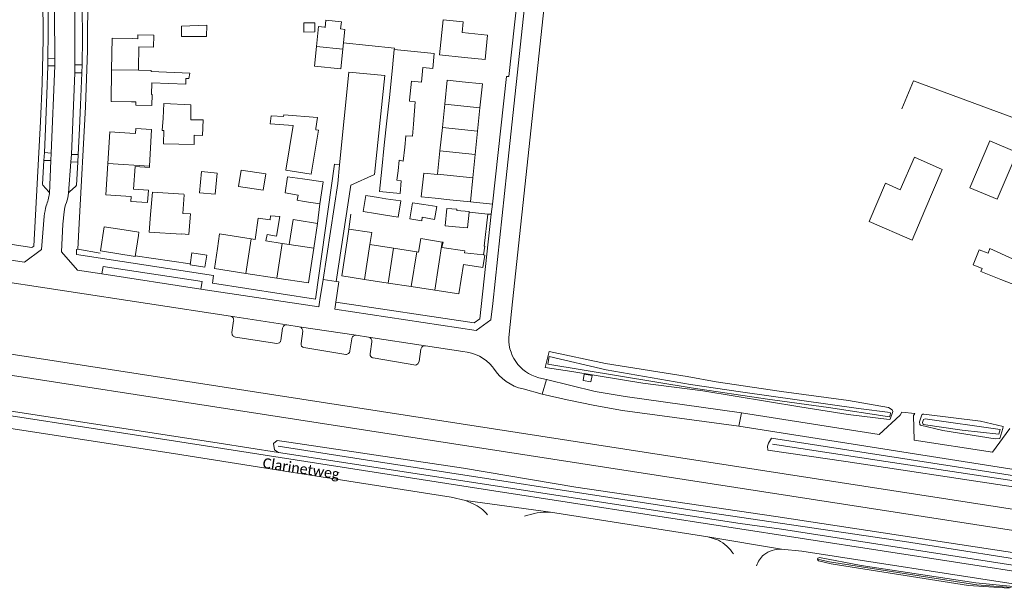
# Model space of a CAD drawing. Extents: x 177628 to 188968, y 384226 to 390673.
# Tile 194 of 256: x 185035 to 185276, y 384792 to 384931. Entities that reach past the tile are written whole.
import ezdxf

# ---------------------------------------------------------------- set-up
doc = ezdxf.new("R2010")
doc.units = 0
for name, color, linetype, lineweight in [('B01_D', 14, 'Continuous', 9), ('B01_T', 14, 'Continuous', 9), ('B02_D', 14, 'Continuous', 9), ('B02_F', 14, 'Continuous', 9), ('B02_T', 14, 'Continuous', 9), ('B07_D', 14, 'Continuous', 9), ('B11_D', 14, 'Continuous', 9), ('B11_F', 14, 'Continuous', 9), ('B11_S', 14, 'Continuous', 9), ('B14_F', 14, 'Continuous', 9), ('Q01_D', 253, 'Continuous', 9), ('Q01_T', 253, 'Continuous', 9), ('T01_F', 253, 'Continuous', 9), ('T01_T', 253, 'Continuous', 9), ('T02_F', 253, 'RASTER', 9), ('T03_T', 253, 'Continuous', 9), ('T04_F', 253, 'HAAG', 9), ('T04_T', 253, 'HAAG', 9), ('T05_F', 253, 'Continuous', 9), ('T07_F', 253, 'Continuous', 9), ('T09_F', 253, 'Continuous', 9), ('T09_T', 253, 'Continuous', 9), ('T22_F', 253, 'Continuous', 9), ('T22_T', 253, 'Continuous', 9), ('V00_F', 8, 'Continuous', 9), ('V00_T', 8, 'Continuous', 9), ('V06_F', 8, 'Continuous', 9), ('V06_T', 8, 'Continuous', 9), ('W01_F', 253, 'Continuous', 9), ('Z06', 7, 'Continuous', 9)]:
    doc.layers.add(name, color=color, linetype=linetype, lineweight=lineweight)
doc.styles.add('Legend', font='calibri.ttf')
doc.linetypes.add('HAAG', pattern='A,4,-1,[5,TOPOCAD.SHX,S=0.35,R=0,X=-0.35,Y=-0.35],-1', length=6)
doc.linetypes.add('RASTER', pattern='A,4,-1,[4,TOPOCAD.SHX,S=0.5,R=0,X=-0.5,Y=0],-1', length=6)

msp = doc.modelspace()

# ---------------------------------------------------------------- linework, layer by layer
at = {"layer": 'B01_D', "linetype": 'Continuous'}
for points in [[(185143.353, 384922.066), (185137.299, 384922.688), (185138.172, 384931.28)], [(185107.172, 384924.735), (185107.654, 384929.617), (185109.087, 384929.43)], [(185109.087, 384929.43), (185109.266, 384929.412)], [(185113.575, 384924.091), (185114.062, 384928.93), (185113.076, 384929.029)], [(185063.563, 384919.451), (185063.662, 384924.654), (185067.293, 384924.585), (185067.348, 384927.479), (185063.455, 384927.553), (185063.441, 384926.638), (185062.215, 384926.655)], [(185113.088, 384919.252), (185106.693, 384919.883), (185107.172, 384924.735)], [(185113.088, 384919.252), (185113.575, 384924.091)], [(185142.805, 384916.106), (185139.14, 384916.486), (185138.541, 384910.577)], [(185061.865, 384911.193), (185062.985, 384911.167), (185062.969, 384910.332), (185066.867, 384910.258), (185066.919, 384913.013), (185066.773, 384913.016)], [(185138.541, 384910.577), (185137.963, 384904.876)], [(185066.613, 384901.354), (185066.804, 384904.408), (185062.928, 384904.65), (185062.853, 384903.417), (185061.49, 384903.495)], [(185137.963, 384904.876), (185137.385, 384899.174)], [(185137.385, 384899.174), (185136.807, 384893.473)], [(185060.52, 384888.076), (185061.81, 384888.002), (185061.734, 384886.793), (185065.836, 384886.536), (185066.023, 384889.528), (185062.407, 384889.754), (185062.758, 384895.369)], [(185136.807, 384893.473), (185136.802, 384893.423)], [(185139.815, 384887.207), (185136.209, 384887.575)], [(185060.084, 384879.841), (185063.703, 384879.277), (185063.567, 384878.426)], [(185118.915, 384867.711), (185113.336, 384868.573), (185114.654, 384877.102)], [(185148.35, 384873.654), (185147.886, 384870.65), (185143.123, 384871.386), (185142.003, 384864.142), (185136.129, 384865.05)], [(185124.725, 384866.813), (185118.915, 384867.711)], [(185130.369, 384865.94), (185124.725, 384866.813)], [(185136.129, 384865.05), (185130.369, 384865.94)]]:
    msp.add_lwpolyline(points, dxfattribs=at)
at = {"layer": 'B01_T', "linetype": 'Continuous'}
for points in [[(185138.172, 384931.28), (185143.081, 384930.786), (185142.814, 384928.13), (185149.038, 384927.503), (185148.439, 384921.554), (185143.353, 384922.066)], [(185062.215, 384926.655), (185057.173, 384926.755), (185057.02, 384919.023)], [(185057.02, 384919.023), (185056.867, 384911.292), (185061.865, 384911.193)], [(185147.174, 384909.703), (185147.772, 384915.603), (185142.805, 384916.106)], [(185146.597, 384904.001), (185147.174, 384909.703)], [(185061.49, 384903.495), (185056.542, 384903.804), (185056.061, 384896.094)], [(185146.019, 384898.3), (185146.597, 384904.001)], [(185145.442, 384892.598), (185146.019, 384898.3)], [(185056.061, 384896.094), (185055.579, 384888.384), (185060.52, 384888.076)], [(185145.442, 384892.598), (185144.844, 384886.698)], [(185144.844, 384886.698), (185139.815, 384887.207)], [(185100.493, 384876.233), (185101.422, 384882.334), (185102.466, 384882.175)], [(185107.403, 384881.424), (185102.466, 384882.175)], [(185063.567, 384878.426), (185062.773, 384873.338), (185054.263, 384874.666), (185055.189, 384880.605), (185060.084, 384879.841)], [(185106.476, 384875.324), (185107.403, 384881.424)], [(185082.915, 384875.302), (185083.443, 384878.824), (185091.191, 384877.646)], [(185091.191, 384877.646), (185092.126, 384877.504)], [(185082.915, 384875.302), (185082.161, 384870.34), (185089.902, 384869.163)], [(185094.738, 384877.108), (185098.735, 384876.5)], [(185097.445, 384868.016), (185105.186, 384866.839), (185106.476, 384875.324)], [(185098.735, 384876.5), (185100.493, 384876.233)], [(185126.042, 384875.334), (185120.234, 384876.238)], [(185131.686, 384874.455), (185126.042, 384875.334)], [(185132.112, 384874.389), (185131.686, 384874.455)], [(185089.902, 384869.163), (185097.445, 384868.016)]]:
    msp.add_lwpolyline(points, dxfattribs=at)
at = {"layer": 'B02_D', "linetype": 'Continuous'}
for points in [[(185260.329, 384894.606), (185256.068, 384884.692)], [(185121.615, 384883.826), (185118.619, 384884.29), (185119.229, 384888.224), (185122.328, 384887.744)], [(185122.328, 384887.744), (185124.17, 384887.459)], [(185123.56, 384883.524), (185121.615, 384883.826)]]:
    msp.add_lwpolyline(points, dxfattribs=at)
at = {"layer": 'B02_F', "linetype": 'Continuous'}
for points in [[(185133.171, 384919.575), (185135.596, 384919.334), (185136.003, 384922.996), (185126.198, 384923.961)], [(185132.868, 384916.021), (185133.171, 384919.575)], [(185069.607, 384907.176), (185069.822, 384910.807)], [(185069.428, 384904.142), (185069.607, 384907.176)], [(185106.993, 384904.307), (185107.628, 384904.204), (185105.883, 384893.433), (185099.647, 384894.445)], [(185066.563, 384883.596), (185067.022, 384889.068)], [(185074.105, 384878.751), (185066.198, 384879.254), (185066.563, 384883.596)]]:
    msp.add_lwpolyline(points, dxfattribs=at)
at = {"layer": 'B02_T', "linetype": 'Continuous'}
for points in [[(185125.858, 384920.479), (185126.198, 384923.961)], [(185124.992, 384912.27), (185125.839, 384920.284)], [(185125.839, 384920.284), (185125.858, 384920.479)], [(185130.41, 384916.223), (185129.941, 384911.621)], [(185124.388, 384906.559), (185124.992, 384912.27)], [(185129.941, 384911.621), (185129.912, 384911.333)], [(185123.754, 384900.564), (185124.388, 384906.559)], [(185129.047, 384902.854), (185128.761, 384900.049)], [(185123.136, 384894.715), (185123.754, 384900.564)], [(185128.761, 384900.049), (185128.414, 384896.651)], [(185127.606, 384888.722), (185122.559, 384889.255), (185123.136, 384894.715)], [(185099.517, 384888.857), (185100.09, 384892.837), (185103.752, 384892.311)], [(185103.752, 384892.311), (185108.761, 384891.591), (185107.987, 384886.211)], [(185127.924, 384891.839), (185127.606, 384888.722)], [(185107.987, 384886.211), (185104.146, 384886.763)], [(185124.17, 384887.459), (185127.787, 384886.899)], [(185130.62, 384886.46), (185133.473, 384886.018)], [(185133.473, 384886.018), (185136.582, 384885.537), (185136.01, 384882.374)], [(185144.512, 384884.187), (185144.522, 384884.297), (185141.535, 384884.578)], [(185127.177, 384882.963), (185123.56, 384883.524)], [(185132.905, 384882.075), (185130.009, 384882.524)], [(185141.16, 384880.596), (185144.147, 384880.315), (185144.512, 384884.187)], [(185076.662, 384874.219), (185076.209, 384871.253), (185079.854, 384870.697), (185080.307, 384873.663)], [(185076.662, 384874.219), (185080.307, 384873.663)], [(185174.603, 384844.196), (185174.338, 384842.639), (185172.418, 384842.967), (185172.68, 384844.501), (185174.603, 384844.196)]]:
    msp.add_lwpolyline(points, dxfattribs=at)
at = {"layer": 'B07_D', "linetype": 'Continuous'}
for points in [[(185107.172, 384924.735), (185113.575, 384924.091)], [(185057.02, 384919.023), (185063.567, 384918.894)], [(185147.174, 384909.703), (185138.541, 384910.577)], [(185146.597, 384904.001), (185137.963, 384904.876)], [(185146.019, 384898.3), (185137.385, 384899.174)], [(185056.061, 384896.094), (185066.324, 384895.453)], [(185145.442, 384892.598), (185136.807, 384893.473)], [(185089.902, 384869.163), (185091.191, 384877.646)], [(185097.445, 384868.016), (185098.735, 384876.5)], [(185106.476, 384875.324), (185100.493, 384876.233)], [(185118.915, 384867.711), (185120.234, 384876.238)], [(185124.725, 384866.813), (185126.042, 384875.334)], [(185136.129, 384865.05), (185137.952, 384876.844)], [(185130.369, 384865.94), (185131.686, 384874.455)]]:
    msp.add_lwpolyline(points, dxfattribs=at)
at = {"layer": 'B11_D', "linetype": 'Continuous'}
msp.add_lwpolyline([(185063.567, 384918.894), (185066.73, 384918.831)], dxfattribs=at)
at = {"layer": 'B11_F', "linetype": 'Continuous'}
for points in [[(185066.73, 384918.831), (185066.73, 384918.592), (185076.122, 384918.19), (185075.948, 384916.862)], [(185075.189, 384915.666), (185075.206, 384915.495), (185066.866, 384915.8), (185066.773, 384913.016)], [(185075.189, 384915.666), (185075.183, 384916.86), (185075.948, 384916.862)], [(185115.107, 384880.031), (185114.654, 384877.102)], [(185120.234, 384876.238), (185120.692, 384879.168), (185115.107, 384880.031)], [(185137.952, 384876.844), (185138.136, 384876.813), (185137.838, 384875.529), (185143.476, 384874.692), (185143.348, 384874.181), (185148.057, 384873.685)], [(185148.057, 384873.685), (185148.35, 384873.654)]]:
    msp.add_lwpolyline(points, dxfattribs=at)
at = {"layer": 'B11_S', "linetype": 'Continuous'}
for points in [[(185109.266, 384929.412), (185109.454, 384931.192), (185113.293, 384930.751), (185113.076, 384929.029)], [(185063.567, 384918.894), (185063.563, 384919.451)], [(185066.613, 384901.354), (185066.324, 384895.453)], [(185066.324, 384895.453), (185066.306, 384895.086), (185062.758, 384895.369)], [(185136.209, 384887.575), (185132.79, 384887.886), (185133.434, 384893.716), (185136.802, 384893.423)], [(185094.738, 384877.108), (185095.093, 384878.732), (185097.392, 384878.307), (185098.22, 384883.064), (185095.871, 384883.302), (185095.788, 384882.311), (185092.875, 384882.709), (185092.126, 384877.504)], [(185132.112, 384874.389), (185132.722, 384877.723), (185137.952, 384876.844)]]:
    msp.add_lwpolyline(points, dxfattribs=at)
at = {"layer": 'B14_F', "linetype": 'Continuous'}
for points in [[(185106.768, 384928.304), (185106.747, 384930.551), (185104.063, 384930.524), (185104.084, 384928.277), (185106.768, 384928.304)], [(185080.302, 384929.93), (185080.275, 384927.16), (185074.157, 384927.163), (185074.134, 384929.683), (185080.302, 384929.93)], [(185130.41, 384916.223), (185132.868, 384916.021)], [(185130.882, 384905.715), (185131.353, 384911.178), (185129.912, 384911.333)], [(185069.822, 384910.807), (185076.411, 384910.458), (185076.388, 384906.775)], [(185076.388, 384906.775), (185079.456, 384906.747), (185079.255, 384902.938), (185077.187, 384903.027), (185077.212, 384900.743), (185069.707, 384900.874), (185069.769, 384904.12), (185069.428, 384904.142)], [(185101.417, 384905.371), (185095.864, 384905.805), (185096.042, 384907.765), (185099.071, 384907.568), (185099.13, 384907.981), (185107.378, 384907.348), (185107.038, 384904.659)], [(185099.647, 384894.445), (185101.417, 384905.371)], [(185107.038, 384904.659), (185106.993, 384904.307)], [(185129.047, 384902.854), (185130.627, 384902.763), (185130.882, 384905.715)], [(185271.956, 384901.593), (185267.084, 384890.159), (185273.765, 384887.311), (185278.638, 384898.746), (185271.956, 384901.593)], [(185127.124, 384894.311), (185127.421, 384896.86), (185128.414, 384896.651)], [(185260.329, 384894.606), (185253.556, 384897.59), (185250.016, 384889.605), (185246.447, 384891.292), (185242.47, 384881.848), (185252.947, 384877.322), (185256.068, 384884.692)], [(185078.517, 384888.922), (185078.983, 384894.097), (185082.836, 384893.75), (185082.371, 384888.575), (185078.517, 384888.922)], [(185094.123, 384889.586), (185094.739, 384893.585), (185088.717, 384894.444), (185088.101, 384890.445), (185094.123, 384889.586)], [(185127.924, 384891.839), (185126.852, 384891.975), (185127.124, 384894.311)], [(185067.022, 384889.068), (185074.729, 384888.596), (185074.738, 384888.377)], [(185074.738, 384888.377), (185074.488, 384883.844), (185076.296, 384883.775)], [(185104.146, 384886.763), (185102.471, 384887.134), (185102.709, 384888.355), (185099.517, 384888.857)], [(185127.787, 384886.899), (185127.177, 384882.963)], [(185130.62, 384886.46), (185130.009, 384882.524)], [(185141.535, 384884.578), (185141.544, 384884.86), (185139.085, 384885.094), (185138.621, 384880.854), (185141.16, 384880.596)], [(185076.222, 384882.801), (185075.905, 384878.654), (185074.124, 384878.883), (185074.105, 384878.751)], [(185076.296, 384883.775), (185076.222, 384882.801)], [(185132.905, 384882.075), (185133.056, 384882.908)], [(185133.056, 384882.908), (185136.01, 384882.374)], [(185271.522, 384874.112), (185269.354, 384874.964), (185267.885, 384871.228), (185270.053, 384870.375)], [(185271.522, 384874.112), (185271.981, 384875.278), (185277.522, 384872.752), (185278.479, 384875.543), (185291.971, 384869.916), (185288.761, 384862.181)], [(185274.677, 384867.692), (185269.776, 384869.67), (185270.053, 384870.375)], [(185288.761, 384862.181), (185274.677, 384867.692)]]:
    msp.add_lwpolyline(points, dxfattribs=at)
at = {"layer": 'Q01_D', "linetype": 'Continuous'}
msp.add_lwpolyline([(184819.29, 384877.193), (185293.583, 384803.764)], dxfattribs=at)
at = {"layer": 'Q01_T', "linetype": 'Continuous'}
msp.add_lwpolyline([(184819.413, 384882.407), (185307.575, 384806.749)], dxfattribs=at)
at = {"layer": 'T01_F', "linetype": 'Continuous'}
for points in [[(185149.12, 384883.701), (185144.512, 384884.187)], [(185148.057, 384873.685), (185148.362, 384875.866), (185148.202, 384875.857), (185149.12, 384883.701)]]:
    msp.add_lwpolyline(points, dxfattribs=at)
at = {"layer": 'T01_T', "linetype": 'Continuous'}
msp.add_lwpolyline([(185062.793, 384873.467), (185076.247, 384871.5)], dxfattribs=at)
at = {"layer": 'T02_F', "linetype": 'RASTER'}
msp.add_lwpolyline([(185250.412, 384909.496), (185253.307, 384916.336), (185305.21, 384897.123), (185297.23, 384878.78), (185295.942, 384879.256)], dxfattribs=at)
at = {"layer": 'T03_T', "linetype": 'Continuous'}
msp.add_lwpolyline([(184827.224, 384867.029), (185083.303, 384827.593)], dxfattribs=at)
at = {"layer": 'T04_F', "linetype": 'HAAG'}
msp.add_lwpolyline([(185048.738, 384875.081), (185054.236, 384874.091)], dxfattribs=at)
at = {"layer": 'T04_T', "linetype": 'HAAG'}
for points in [[(185049.085, 384881.367), (185048.738, 384875.081)], [(185083.303, 384827.593), (185097.889, 384825.347)], [(185097.889, 384825.347), (185210.854, 384807.95)]]:
    msp.add_lwpolyline(points, dxfattribs=at)
at = {"layer": 'T05_F', "linetype": 'Continuous'}
for points in [[(185126.231, 384924.295), (185113.728, 384925.612)], [(185107.987, 384886.211), (185107.403, 384881.424)], [(185115.107, 384880.031), (185115.561, 384883.635)]]:
    msp.add_lwpolyline(points, dxfattribs=at)
at = {"layer": 'T07_F', "linetype": 'Continuous'}
for points in [[(185288.394, 384797.614), (185251.041, 384803.487), (185198.54, 384811.265), (185119.117, 384823.539), (185097.756, 384826.891)], [(185319.018, 384812.199), (185246.519, 384823.096), (185218.777, 384827.344)], [(185230.055, 384799.129), (185230.075, 384799.125)], [(185230.075, 384799.125), (185232.761, 384798.551), (185268.782, 384792.901), (185277.16, 384792.264)]]:
    msp.add_lwpolyline(points, dxfattribs=at)
at = {"layer": 'T09_F', "linetype": 'Continuous'}
for points in [[(185197.911, 384843.886), (185204.998, 384842.65), (185220.949, 384840.25), (185237.378, 384838.005), (185247.157, 384836.365), (185248.096, 384835.771), (185248.21, 384835.325), (185247.531, 384833.51), (185247.365, 384833.382), (185237.316, 384834.639), (185225.462, 384836.482), (185201.719, 384840.377), (185187.028, 384842.251), (185169.693, 384845.127), (185163.129, 384846.15), (185164.131, 384850.058), (185177.867, 384847.097), (185197.911, 384843.886)], [(185260.485, 384830.719), (185254.976, 384832.011), (185254.8, 384832.204), (185254.737, 384832.788), (185255.309, 384834.543), (185255.554, 384834.705), (185255.812, 384834.711), (185269.652, 384832.973), (185275.241, 384831.694), (185275.156, 384831.177), (185274.408, 384828.724), (185273.259, 384828.696), (185260.485, 384830.719)], [(185097.889, 384825.347), (185096.915, 384826.004), (185096.649, 384827.537), (185097.544, 384828.219), (185100.382, 384827.835), (185143.121, 384821.455), (185170.597, 384816.804), (185219.609, 384809.637), (185290.861, 384798.789)], [(185316.537, 384811.017), (185236.724, 384823.096), (185217.649, 384825.858), (185217.547, 384826.859), (185217.803, 384827.606), (185218.566, 384828.839)], [(185285.959, 384796.454), (185221.011, 384806.543), (185210.854, 384807.95)], [(185230.011, 384798.779), (185233.138, 384798.079), (185266.775, 384792.766), (185276.717, 384792.053)], [(185230.108, 384799.547), (185230.269, 384799.571)], [(185277.712, 384792.527), (185268.565, 384793.4), (185240.473, 384797.634), (185230.269, 384799.571)]]:
    msp.add_lwpolyline(points, dxfattribs=at)
at = {"layer": 'T09_F', "linetype": 'Continuous', "extrusion": (0, 0, -1)}
msp.add_arc((-185230.19, 384799.147), 0.409, 295.90288, 78.49405, dxfattribs=at)
at = {"layer": 'T09_T', "linetype": 'Continuous'}
msp.add_lwpolyline([(185218.566, 384828.839), (185320.695, 384812.998)], dxfattribs=at)
at = {"layer": 'T22_F', "linetype": 'Continuous'}
msp.add_lwpolyline([(185253.588, 384834.861), (185250.455, 384835.214)], dxfattribs=at)
at = {"layer": 'T22_T', "linetype": 'Continuous'}
msp.add_lwpolyline([(185149.948, 384883.658), (185150.217, 384886.124)], dxfattribs=at)
at = {"layer": 'V00_F', "linetype": 'Continuous'}
for points in [[(185112.83, 384895.786), (185111.534, 384895.919), (185106.936, 384862.879)], [(185144.844, 384886.698), (185150.217, 384886.124)], [(185149.12, 384883.701), (185149.948, 384883.658)], [(185163.458, 384843.154), (185162.357, 384839.624)]]:
    msp.add_lwpolyline(points, dxfattribs=at)
at = {"layer": 'V00_T', "linetype": 'Continuous'}
for points in [[(185036.492, 384999.952), (185039.01, 384966.657), (185039.428, 384958.836), (185039.74, 384951.01), (185040.18, 384937.46), (185040.23, 384926.52), (185039.985, 384915.645), (185039.62, 384906.39), (185038, 384875.865)], [(185150.217, 384886.124), (185153.63, 384917.36), (185154.26, 384917.36), (185157.65, 384948.74), (185160.74, 384970.36), (185163.47, 384987.83), (185165.472, 384999.99)], [(185041.346, 384943.878), (185041.481, 384934.312), (185041.521, 384928.051), (185041.426, 384921.856)], [(185042.917, 384943.928), (185043.14, 384921.816)], [(185048.041, 384940.836), (185048.048, 384920.204)], [(185049.77, 384920.218), (185049.904, 384926.783), (185049.826, 384934.457), (185049.7, 384940.8)], [(185051.16, 384938.641), (185051.08, 384923.76), (185050.66, 384909.94), (185049.085, 384881.367)], [(185146.217, 384855.15), (185149.835, 384857.824), (185150.285, 384861.768), (185153.778, 384894.103), (185158.339, 384936.787)], [(185163.079, 384936.171), (185159.742, 384904.794), (185155.136, 384862.217), (185154.294, 384854.257)], [(185126.198, 384923.961), (185126.231, 384924.295)], [(185041.426, 384921.856), (185041.414, 384919.978)], [(185041.426, 384921.856), (185043.14, 384921.816)], [(185043.14, 384921.816), (185043.124, 384919.964)], [(185041.414, 384919.978), (185041.198, 384912.973), (185040.814, 384904.548), (185040.561, 384898.751)], [(185043.124, 384919.964), (185041.414, 384919.978)], [(185043.124, 384919.964), (185042.212, 384898.642)], [(185048.033, 384918.321), (185047.167, 384898.314)], [(185048.033, 384918.321), (185048.048, 384920.204)], [(185049.734, 384918.303), (185048.033, 384918.321)], [(185048.048, 384920.204), (185049.77, 384920.218)], [(185048.864, 384898.247), (185049.177, 384904.689), (185049.437, 384910.426), (185049.734, 384918.303)], [(185049.734, 384918.303), (185049.77, 384920.218)], [(185112.83, 384895.786), (185115.11, 384918.42), (185123.9, 384917.6), (185121.4, 384893.42), (185115.59, 384890.74), (185112.01, 384867.16)], [(185040.423, 384896.847), (185040.132, 384891.01), (185040.199, 384890.763), (185041.674, 384889.107), (185041.764, 384888.913), (185041.819, 384888.729)], [(185040.561, 384898.751), (185040.423, 384896.847)], [(185042.125, 384896.773), (185040.423, 384896.847)], [(185040.561, 384898.751), (185042.212, 384898.642)], [(185042.125, 384896.773), (185041.819, 384888.729)], [(185042.212, 384898.642), (185042.125, 384896.773)], [(185047.049, 384896.47), (185046.49, 384888.803)], [(185047.049, 384896.47), (185047.167, 384898.314)], [(185048.752, 384896.388), (185047.049, 384896.47)], [(185047.167, 384898.314), (185048.864, 384898.247)], [(185048.864, 384898.247), (185048.752, 384896.388)], [(185048.752, 384896.388), (185048.385, 384890.774), (185048.287, 384890.529), (185046.679, 384889.127), (185046.552, 384888.97), (185046.49, 384888.803)], [(185108.76, 384867.658), (185112.37, 384891.22), (185112.83, 384895.786)], [(185040.528, 384883.222), (185039.858, 384875.006), (185035.669, 384871.94)], [(185045.38, 384884.266), (185045.109, 384881.25), (185044.728, 384874.408), (185048.644, 384869.972)], [(185147.147, 384858.021), (185149.948, 384883.658)], [(185038, 384875.865), (185037.453, 384875.471), (185003.833, 384880.617)], [(185106.936, 384862.879), (185081.7, 384866.738), (185081.951, 384868.658), (185048.384, 384873.813), (185048.463, 384875.009), (185048.738, 384875.081)], [(185030.127, 384872.774), (185035.669, 384871.94)], [(185054.607, 384869.041), (185048.644, 384869.972)], [(185054.607, 384869.041), (185054.95, 384870.825), (185079.144, 384867.16), (185078.892, 384865.341)], [(185025.084, 384867.993), (185086.123, 384858.672)], [(185078.892, 384865.341), (185054.607, 384869.041)], [(185108.003, 384862.716), (185108.76, 384867.658)], [(185108.76, 384867.658), (185112.01, 384867.16)], [(185107.739, 384860.974), (185078.892, 384865.341)], [(185111.908, 384862.125), (185112.653, 384867.063), (185112.01, 384867.16)], [(185107.739, 384860.974), (185108.003, 384862.716)], [(184855.816, 384861.6), (184869.619, 384859.506), (184949.706, 384847.022), (185072.694, 384828.088), (185150.539, 384815.911), (185283.642, 384795.351)], [(185111.644, 384860.383), (185111.908, 384862.125)], [(185146.217, 384855.15), (185111.644, 384860.383)], [(185147.147, 384858.021), (185145.722, 384857.042), (185111.908, 384862.125)], [(184851.019, 384859.258), (184949.003, 384844.016), (185072.138, 384825.06), (185101.43, 384820.391)], [(185086.123, 384858.672), (185099.942, 384856.572)], [(185086.888, 384857.541), (185086.48, 384854.723)], [(185098.426, 384852.76), (185098.857, 384855.722)], [(185102.953, 384856.102), (185099.942, 384856.572)], [(185102.953, 384856.102), (185116.843, 384854.004)], [(185087.329, 384853.583), (185097.435, 384852.039)], [(185103.378, 384852.011), (185103.809, 384854.982)], [(185115.803, 384853.141), (185115.344, 384850.186)], [(185119.896, 384853.539), (185116.843, 384854.004)], [(185119.896, 384853.539), (185133.807, 384851.442)], [(185114.332, 384849.348), (185104.104, 384851.032)], [(185120.316, 384849.431), (185120.736, 384852.382)], [(185143.02, 384850.062), (185133.807, 384851.442)], [(185131.495, 384846.696), (185121.05, 384848.455)], [(185132.739, 384850.591), (185132.284, 384847.557)], [(185132.284, 384847.557), (185131.976, 384847.047), (185131.495, 384846.696)], [(185150.268, 384846.252), (185150.468, 384845.998)], [(185161.542, 384843.619), (185163.458, 384843.154)], [(185163.458, 384843.154), (185175.355, 384840.265)], [(185157.711, 384840.876), (185162.357, 384839.624)], [(185162.357, 384839.624), (185168.53, 384838.211)], [(185175.355, 384840.265), (185182.71, 384838.99), (185211.16, 384835)], [(185210.55, 384831.72), (185182.057, 384835.622), (185175.28, 384836.845), (185168.53, 384838.211)], [(185211.16, 384835), (185210.55, 384831.72)], [(185101.43, 384820.391), (185105.7, 384819.727)], [(185105.7, 384819.727), (185140.142, 384814.372), (185143.605, 384813.557)], [(185143.605, 384813.557), (185164.41, 384810.702)], [(185143.605, 384813.557), (185145.481, 384812.758)], [(185202.921, 384804.687), (185164.41, 384810.702)], [(185205.514, 384803.847), (185202.921, 384804.687)], [(185220.964, 384801.659), (185202.921, 384804.687)], [(185278.736, 384793.015), (185225.929, 384801.188), (185220.964, 384801.659)]]:
    msp.add_lwpolyline(points, dxfattribs=at)
for centre, radius, start, end in [((185030.725, 384890.198), 11.19, 336.45323, 352.45918), ((185032.244, 384891.005), 14.416, 341.91502, 351.21367), ((185059.7, 384881.026), 19.298, 165.90051, 173.46564), ((185052.425, 384883.705), 7.067, 156.43537, 175.44451), ((185085.941, 384857.724), 0.965, 349.03793, 79.11033), ((185099.823, 384855.606), 0.973, 83.00303, 173.14799), ((185102.797, 384855.095), 1.019, 353.60801, 81.17231), ((185087.45, 384854.56), 0.984, 170.44071, 262.91211), ((185116.748, 384853.06), 0.948, 84.24239, 175.1299), ((185119.721, 384852.529), 1.025, 351.77318, 80.18729), ((185164.056, 384853.12), 9.828, 173.35444, 255.1812), ((185097.586, 384852.873), 0.848, 259.75003, 352.32534), ((185104.21, 384851.87), 0.844, 170.36423, 262.75504), ((185133.694, 384850.488), 0.961, 83.24555, 173.85128), ((185114.434, 384850.255), 0.913, 263.58868, 355.66513), ((185121.148, 384849.293), 0.844, 170.59312, 263.29681), ((185142.013, 384839.347), 10.762, 39.91076, 84.63082), ((185160.22, 384852.106), 11.507, 212.06038, 257.40635), ((185142.313, 384804.971), 8.407, 36.94828, 67.86464), ((185163.863, 384793.951), 16.76, 88.12933, 110.11143), ((185200.863, 384795.006), 9.99, 33.28063, 62.25066), ((185220.256, 384795.908), 5.655, 129.22322, 163.20433), ((185220.965, 384794.274), 7.385, 90.00572, 125.46227)]:
    msp.add_arc(centre, radius, start, end, dxfattribs=at)
at = {"layer": 'V06_F', "linetype": 'Continuous'}
for points in [[(185244.884, 384829.713), (185250.046, 384834.475), (185250.455, 384835.214)], [(185253.588, 384834.861), (185253.32, 384834.352), (185253.456, 384828.369)], [(185276.897, 384831.209), (185272.586, 384825.369)]]:
    msp.add_lwpolyline(points, dxfattribs=at)
at = {"layer": 'V06_T', "linetype": 'Continuous'}
for points in [[(185211.16, 384835), (185244.884, 384829.713)], [(185322.938, 384814.066), (185210.55, 384831.72)], [(185253.456, 384828.369), (185272.586, 384825.369)]]:
    msp.add_lwpolyline(points, dxfattribs=at)
at = {"layer": 'W01_F', "linetype": 'Continuous'}
for points in [[(185198.687, 384842.001), (185210.914, 384840.154), (185239.835, 384836.073), (185247.543, 384835.084), (185247.628, 384834.937), (185247.55, 384834.446), (185247.395, 384834.052), (185232.458, 384836.315), (185217.519, 384838.337), (185198.863, 384841.144), (185163.746, 384846.971), (185164.082, 384848.823), (185178.048, 384845.544), (185198.687, 384842.001)], [(185265.21, 384830.773), (185274.171, 384829.763), (185274.505, 384830.945), (185256.153, 384833.546), (185255.693, 384833.38), (185255.474, 384832.623), (185255.539, 384832.378), (185255.655, 384832.194), (185265.21, 384830.773)]]:
    msp.add_lwpolyline(points, dxfattribs=at)

# ---------------------------------------------------------------- texts
at = {"layer": 'Z06', "linetype": 'Continuous', "style": 'Legend'}
msp.add_text('Clarinetweg', height=2.5, rotation=351.43241, dxfattribs=at).set_placement((185093.859, 384821.57))

doc.saveas('drawing.dxf')
